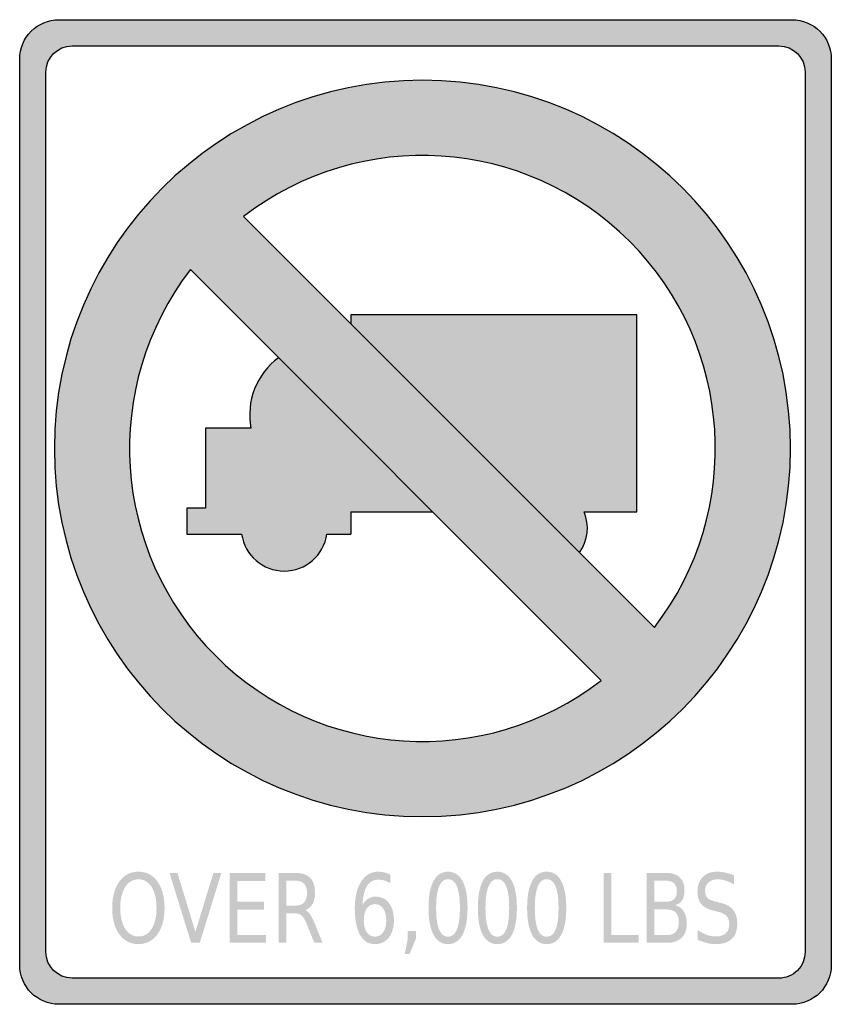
# Model space of a CAD drawing. Header units: inches. Extents: x -0.5 to 0.5, y -0.61 to 0.61.
import ezdxf

# ---------------------------------------------------------------- set-up
doc = ezdxf.new("R2010")
doc.units = ezdxf.units.IN
doc.header["$MEASUREMENT"] = 0

msp = doc.modelspace()

# ---------------------------------------------------------------- hatches: boundary and pattern name
h = msp.add_hatch(color=7)
edge = h.paths.add_edge_path()
edge.add_line((0.4516, -0.6063), (-0.4516, -0.6063))
edge.add_spline(control_points=[(-0.4516, -0.6063), (-0.4783, -0.6063), (-0.5, -0.5847), (-0.5, -0.5579)], knot_values=[0, 0, 0, 0, 1, 1, 1, 1], degree=3, periodic=0)
edge.add_line((-0.5, -0.5579), (-0.5, 0.5579))
edge.add_spline(control_points=[(-0.5, 0.5579), (-0.5, 0.5708), (-0.4949, 0.5831), (-0.4858, 0.5921), (-0.4768, 0.6012), (-0.4644, 0.6063), (-0.4516, 0.6063)], knot_values=[0, 0, 0, 0, 1, 1, 1, 2, 2, 2, 2], degree=3, periodic=0)
edge.add_line((-0.4516, 0.6063), (0.4516, 0.6063))
edge.add_spline(control_points=[(0.4516, 0.6063), (0.4644, 0.6063), (0.4768, 0.6012), (0.4858, 0.5921), (0.4949, 0.5831), (0.5, 0.5708), (0.5, 0.5579)], knot_values=[0, 0, 0, 0, 1, 1, 1, 2, 2, 2, 2], degree=3, periodic=0)
edge.add_line((0.5, 0.5579), (0.5, -0.5579))
edge.add_spline(control_points=[(0.5, -0.5579), (0.5, -0.5847), (0.4783, -0.6063), (0.4516, -0.6063)], knot_values=[0, 0, 0, 0, 1, 1, 1, 1], degree=3, periodic=0)
edge = h.paths.add_edge_path(flags=0)
edge.add_line((0.4355, -0.5741), (-0.4355, -0.5741))
edge.add_spline(control_points=[(-0.4355, -0.5741), (-0.4533, -0.5741), (-0.4677, -0.5596), (-0.4677, -0.5418)], knot_values=[0, 0, 0, 0, 1, 1, 1, 1], degree=3, periodic=0)
edge.add_line((-0.4677, -0.5418), (-0.4677, 0.5418))
edge.add_spline(control_points=[(-0.4677, 0.5418), (-0.4677, 0.5596), (-0.4533, 0.5741), (-0.4355, 0.5741)], knot_values=[0, 0, 0, 0, 1, 1, 1, 1], degree=3, periodic=0)
edge.add_line((-0.4355, 0.5741), (0.4355, 0.5741))
edge.add_spline(control_points=[(0.4355, 0.5741), (0.4533, 0.5741), (0.4677, 0.5596), (0.4677, 0.5418)], knot_values=[0, 0, 0, 0, 1, 1, 1, 1], degree=3, periodic=0)
edge.add_line((0.4677, 0.5418), (0.4677, -0.5418))
edge.add_spline(control_points=[(0.4677, -0.5418), (0.4677, -0.5504), (0.4643, -0.5586), (0.4583, -0.5646), (0.4522, -0.5707), (0.444, -0.5741), (0.4355, -0.5741)], knot_values=[0, 0, 0, 0, 1, 1, 1, 2, 2, 2, 2], degree=3, periodic=0)
h = msp.add_hatch(color=7)
edge = h.paths.add_edge_path()
edge.add_spline(control_points=[(-0.4572, 0.0783), (-0.4572, -0.1722), (-0.2542, -0.3752), (-0.0038, -0.3752), (0.2467, -0.3752), (0.4497, -0.1722), (0.4497, 0.0783), (0.4497, 0.3287), (0.2467, 0.5317), (-0.0038, 0.5317), (-0.2542, 0.5317), (-0.4572, 0.3287), (-0.4572, 0.0783)], knot_values=[0, 0, 0, 0, 1, 1, 1, 2, 2, 2, 3, 3, 3, 4, 4, 4, 4], degree=3, periodic=0)
edge = h.paths.add_edge_path(flags=0)
edge.add_spline(control_points=[(0.2166, -0.2075), (0.0729, -0.3183), (-0.1307, -0.3052), (-0.2589, -0.1769), (-0.3872, -0.0486), (-0.4003, 0.1549), (-0.2896, 0.2986)], knot_values=[0, 0, 0, 0, 1, 1, 1, 2, 2, 2, 2], degree=3, periodic=0)
edge.add_line((-0.2896, 0.2986), (0.2166, -0.2075))
edge = h.paths.add_edge_path(flags=0)
edge.add_spline(control_points=[(-0.2241, 0.3641), (-0.0804, 0.4748), (0.1231, 0.4617), (0.2514, 0.3334), (0.3797, 0.2052), (0.3928, 0.0016), (0.282, -0.1421)], knot_values=[0, 0, 0, 0, 1, 1, 1, 2, 2, 2, 2], degree=3, periodic=0)
edge.add_line((0.282, -0.1421), (-0.2241, 0.3641))
h = msp.add_hatch(color=7)
edge = h.paths.add_edge_path()
edge.add_line((0.2602, 0.2428), (-0.092, 0.2428))
edge.add_line((-0.092, 0.2428), (-0.092, 0.232))
edge.add_line((-0.092, 0.232), (0.1899, -0.0499))
edge.add_spline(control_points=[(0.1899, -0.0499), (0.2001, -0.0353), (0.2023, -0.0164), (0.1956, 0.0001)], knot_values=[0, 0, 0, 0, 1, 1, 1, 1], degree=3, periodic=0)
edge.add_line((0.1956, 0.0001), (0.2602, 0.0001))
edge.add_line((0.2602, 0.0001), (0.2602, 0.2428))
h = msp.add_hatch(color=7)
edge = h.paths.add_edge_path()
edge.add_spline(control_points=[(-0.181, 0.19), (-0.2082, 0.1701), (-0.2214, 0.1363), (-0.215, 0.1033)], knot_values=[0, 0, 0, 0, 1, 1, 1, 1], degree=3, periodic=0)
edge.add_line((-0.215, 0.1033), (-0.2712, 0.1033))
edge.add_line((-0.2712, 0.1033), (-0.2712, 0.0047))
edge.add_line((-0.2712, 0.0047), (-0.294, 0.0047))
edge.add_line((-0.294, 0.0047), (-0.294, -0.0272))
edge.add_line((-0.294, -0.0272), (-0.2266, -0.0272))
edge.add_spline(control_points=[(-0.2266, -0.0272), (-0.2228, -0.0533), (-0.2004, -0.0727), (-0.174, -0.0727), (-0.1476, -0.0727), (-0.1253, -0.0533), (-0.1215, -0.0272)], knot_values=[0, 0, 0, 0, 1, 1, 1, 2, 2, 2, 2], degree=3, periodic=0)
edge.add_line((-0.1215, -0.0272), (-0.092, -0.0272))
edge.add_line((-0.092, -0.0272), (-0.092, 0.0001))
edge.add_line((-0.092, 0.0001), (0.0089, 0.0001))
edge.add_line((0.0089, 0.0001), (-0.181, 0.19))
h = msp.add_hatch(color=7)
edge = h.paths.add_edge_path()
edge.add_spline(control_points=[(-0.3537, -0.443), (-0.3439, -0.443), (-0.3361, -0.447), (-0.3303, -0.4551), (-0.3244, -0.4632), (-0.3215, -0.474), (-0.3215, -0.4876), (-0.3215, -0.5012), (-0.3244, -0.512), (-0.3303, -0.5201), (-0.3361, -0.5282), (-0.3439, -0.5322), (-0.3537, -0.5322), (-0.3635, -0.5322), (-0.3713, -0.5282), (-0.3772, -0.5201), (-0.383, -0.5121), (-0.386, -0.5012), (-0.386, -0.4876), (-0.386, -0.474), (-0.383, -0.4632), (-0.3772, -0.4551), (-0.3713, -0.447), (-0.3635, -0.443), (-0.3537, -0.443)], knot_values=[0, 0, 0, 0, 1, 1, 1, 2, 2, 2, 3, 3, 3, 4, 4, 4, 5, 5, 5, 6, 6, 6, 7, 7, 7, 8, 8, 8, 8], degree=3, periodic=0)
edge = h.paths.add_edge_path(flags=0)
edge.add_spline(control_points=[(-0.3537, -0.4524), (-0.3605, -0.4524), (-0.366, -0.4556), (-0.37, -0.4619), (-0.374, -0.4682), (-0.3761, -0.4768), (-0.3761, -0.4876), (-0.3761, -0.4985), (-0.374, -0.507), (-0.37, -0.5133), (-0.366, -0.5196), (-0.3605, -0.5228), (-0.3537, -0.5228), (-0.3469, -0.5228), (-0.3414, -0.5196), (-0.3374, -0.5133), (-0.3334, -0.507), (-0.3314, -0.4985), (-0.3314, -0.4876), (-0.3314, -0.4768), (-0.3334, -0.4682), (-0.3374, -0.4619), (-0.3414, -0.4556), (-0.3469, -0.4524), (-0.3537, -0.4524)], knot_values=[0, 0, 0, 0, 1, 1, 1, 2, 2, 2, 3, 3, 3, 4, 4, 4, 5, 5, 5, 6, 6, 6, 7, 7, 7, 8, 8, 8, 8], degree=3, periodic=0)
for points in [[(-0.2888, -0.5306), (-0.3154, -0.4445), (-0.3056, -0.4445), (-0.2835, -0.517), (-0.2613, -0.4445), (-0.2515, -0.4445), (-0.2781, -0.5306), (-0.2888, -0.5306)], [(-0.2414, -0.4445), (-0.1974, -0.4445), (-0.1974, -0.4543), (-0.232, -0.4543), (-0.232, -0.4798), (-0.1988, -0.4798), (-0.1988, -0.4896), (-0.232, -0.4896), (-0.232, -0.5208), (-0.1965, -0.5208), (-0.1965, -0.5306), (-0.2414, -0.5306), (-0.2414, -0.4445)], [(0.2194, -0.4445), (0.2288, -0.4445), (0.2288, -0.5208), (0.2628, -0.5208), (0.2628, -0.5306), (0.2194, -0.5306), (0.2194, -0.4445)], [(-0.0218, -0.5159), (-0.0119, -0.5159), (-0.0119, -0.5258), (-0.0196, -0.5443), (-0.0256, -0.5443), (-0.0218, -0.5258), (-0.0218, -0.5159)]]:
    msp.add_hatch(color=7).paths.add_polyline_path(points)
h = msp.add_hatch(color=7)
edge = h.paths.add_edge_path()
edge.add_spline(control_points=[(-0.148, -0.4902), (-0.146, -0.4911), (-0.144, -0.4929), (-0.1421, -0.4957), (-0.1402, -0.4984), (-0.1383, -0.5022), (-0.1364, -0.5071)], knot_values=[0, 0, 0, 0, 1, 1, 1, 2, 2, 2, 2], degree=3, periodic=0)
edge.add_line((-0.1364, -0.5071), (-0.1268, -0.5306))
edge.add_line((-0.1268, -0.5306), (-0.1369, -0.5306))
edge.add_line((-0.1369, -0.5306), (-0.1459, -0.5085))
edge.add_spline(control_points=[(-0.1459, -0.5085), (-0.1481, -0.5027), (-0.1504, -0.4989), (-0.1525, -0.497), (-0.1547, -0.4952), (-0.1576, -0.4942), (-0.1614, -0.4942)], knot_values=[0, 0, 0, 0, 1, 1, 1, 2, 2, 2, 2], degree=3, periodic=0)
edge.add_line((-0.1614, -0.4942), (-0.1716, -0.4942))
edge.add_line((-0.1716, -0.4942), (-0.1716, -0.5306))
edge.add_line((-0.1716, -0.5306), (-0.1811, -0.5306))
edge.add_line((-0.1811, -0.5306), (-0.1811, -0.4445))
edge.add_line((-0.1811, -0.4445), (-0.1598, -0.4445))
edge.add_spline(control_points=[(-0.1598, -0.4445), (-0.1518, -0.4445), (-0.1459, -0.4466), (-0.142, -0.4507), (-0.1381, -0.4548), (-0.1361, -0.461), (-0.1361, -0.4693), (-0.1361, -0.4747), (-0.1371, -0.4792), (-0.1392, -0.4828), (-0.1412, -0.4864), (-0.1441, -0.4889), (-0.148, -0.4902)], knot_values=[0, 0, 0, 0, 1, 1, 1, 2, 2, 2, 3, 3, 3, 4, 4, 4, 4], degree=3, periodic=0)
edge = h.paths.add_edge_path(flags=0)
edge.add_line((-0.1716, -0.4541), (-0.1716, -0.4847))
edge.add_line((-0.1716, -0.4847), (-0.1598, -0.4847))
edge.add_spline(control_points=[(-0.1598, -0.4847), (-0.1553, -0.4847), (-0.1518, -0.4834), (-0.1495, -0.4808), (-0.1472, -0.4782), (-0.146, -0.4744), (-0.146, -0.4693), (-0.146, -0.4643), (-0.1472, -0.4605), (-0.1495, -0.4579), (-0.1518, -0.4554), (-0.1553, -0.4541), (-0.1598, -0.4541)], knot_values=[0, 0, 0, 0, 1, 1, 1, 2, 2, 2, 3, 3, 3, 4, 4, 4, 4], degree=3, periodic=0)
edge.add_line((-0.1598, -0.4541), (-0.1716, -0.4541))
h = msp.add_hatch(color=7)
edge = h.paths.add_edge_path()
edge.add_line((-0.0435, -0.4465), (-0.0435, -0.4571))
edge.add_spline(control_points=[(-0.0435, -0.4571), (-0.0459, -0.4557), (-0.0482, -0.4546), (-0.0507, -0.4539), (-0.0531, -0.4532), (-0.0555, -0.4528), (-0.0578, -0.4528), (-0.064, -0.4528), (-0.0688, -0.4554), (-0.0721, -0.4606), (-0.0754, -0.4658), (-0.0772, -0.4736), (-0.0777, -0.4841)], knot_values=[0, 0, 0, 0, 1, 1, 1, 2, 2, 2, 3, 3, 3, 4, 4, 4, 4], degree=3, periodic=0)
edge.add_spline(control_points=[(-0.0777, -0.4841), (-0.0758, -0.4807), (-0.0735, -0.4782), (-0.0708, -0.4764), (-0.068, -0.4746), (-0.065, -0.4737), (-0.0617, -0.4737), (-0.0546, -0.4737), (-0.0491, -0.4763), (-0.045, -0.4816), (-0.041, -0.4868), (-0.0389, -0.4939), (-0.0389, -0.503), (-0.0389, -0.5118), (-0.0411, -0.5189), (-0.0453, -0.5242), (-0.0495, -0.5296), (-0.0552, -0.5322), (-0.0622, -0.5322), (-0.0703, -0.5322), (-0.0764, -0.5284), (-0.0807, -0.5208), (-0.0849, -0.5132), (-0.0871, -0.5021), (-0.0871, -0.4876), (-0.0871, -0.474), (-0.0845, -0.4632), (-0.0792, -0.4551), (-0.074, -0.447), (-0.067, -0.443), (-0.0582, -0.443), (-0.0558, -0.443), (-0.0534, -0.4433), (-0.051, -0.4439), (-0.0486, -0.4444), (-0.0461, -0.4453), (-0.0435, -0.4465)], knot_values=[0, 0, 0, 0, 1, 1, 1, 2, 2, 2, 3, 3, 3, 4, 4, 4, 5, 5, 5, 6, 6, 6, 7, 7, 7, 8, 8, 8, 9, 9, 9, 10, 10, 10, 11, 11, 11, 12, 12, 12, 12], degree=3, periodic=0)
edge = h.paths.add_edge_path(flags=0)
edge.add_spline(control_points=[(-0.0622, -0.4829), (-0.0664, -0.4829), (-0.0698, -0.4847), (-0.0723, -0.4883), (-0.0747, -0.4919), (-0.076, -0.4967), (-0.076, -0.503), (-0.076, -0.5092), (-0.0747, -0.514), (-0.0723, -0.5176), (-0.0698, -0.5212), (-0.0664, -0.523), (-0.0622, -0.523), (-0.058, -0.523), (-0.0546, -0.5212), (-0.0521, -0.5176), (-0.0497, -0.514), (-0.0484, -0.5092), (-0.0484, -0.503), (-0.0484, -0.4967), (-0.0497, -0.4919), (-0.0521, -0.4883), (-0.0546, -0.4847), (-0.058, -0.4829), (-0.0622, -0.4829)], knot_values=[0, 0, 0, 0, 1, 1, 1, 2, 2, 2, 3, 3, 3, 4, 4, 4, 5, 5, 5, 6, 6, 6, 7, 7, 7, 8, 8, 8, 8], degree=3, periodic=0)
h = msp.add_hatch(color=7)
edge = h.paths.add_edge_path()
edge.add_spline(control_points=[(0.0277, -0.443), (0.0356, -0.443), (0.0415, -0.4468), (0.0456, -0.4544), (0.0497, -0.4621), (0.0518, -0.4731), (0.0518, -0.4876), (0.0518, -0.5021), (0.0497, -0.5132), (0.0456, -0.5208), (0.0415, -0.5284), (0.0356, -0.5322), (0.0277, -0.5322), (0.0199, -0.5322), (0.014, -0.5284), (0.0099, -0.5208), (0.0057, -0.5132), (0.0037, -0.5021), (0.0037, -0.4876), (0.0037, -0.4731), (0.0057, -0.4621), (0.0099, -0.4544), (0.014, -0.4468), (0.0199, -0.443), (0.0277, -0.443)], knot_values=[0, 0, 0, 0, 1, 1, 1, 2, 2, 2, 3, 3, 3, 4, 4, 4, 5, 5, 5, 6, 6, 6, 7, 7, 7, 8, 8, 8, 8], degree=3, periodic=0)
edge = h.paths.add_edge_path(flags=0)
edge.add_spline(control_points=[(0.0277, -0.4522), (0.0229, -0.4522), (0.0193, -0.4552), (0.0168, -0.4611), (0.0143, -0.467), (0.0131, -0.4758), (0.0131, -0.4876), (0.0131, -0.4994), (0.0143, -0.5083), (0.0168, -0.5142), (0.0193, -0.5201), (0.0229, -0.523), (0.0277, -0.523), (0.0326, -0.523), (0.0363, -0.5201), (0.0387, -0.5142), (0.0411, -0.5083), (0.0424, -0.4994), (0.0424, -0.4876), (0.0424, -0.4758), (0.0411, -0.467), (0.0387, -0.4611), (0.0363, -0.4552), (0.0326, -0.4522), (0.0277, -0.4522)], knot_values=[0, 0, 0, 0, 1, 1, 1, 2, 2, 2, 3, 3, 3, 4, 4, 4, 5, 5, 5, 6, 6, 6, 7, 7, 7, 8, 8, 8, 8], degree=3, periodic=0)
h = msp.add_hatch(color=7)
edge = h.paths.add_edge_path()
edge.add_spline(control_points=[(0.0885, -0.443), (0.0963, -0.443), (0.1023, -0.4468), (0.1064, -0.4544), (0.1105, -0.4621), (0.1126, -0.4731), (0.1126, -0.4876), (0.1126, -0.5021), (0.1105, -0.5132), (0.1064, -0.5208), (0.1023, -0.5284), (0.0963, -0.5322), (0.0885, -0.5322), (0.0807, -0.5322), (0.0747, -0.5284), (0.0706, -0.5208), (0.0665, -0.5132), (0.0645, -0.5021), (0.0645, -0.4876), (0.0645, -0.4731), (0.0665, -0.4621), (0.0706, -0.4544), (0.0747, -0.4468), (0.0807, -0.443), (0.0885, -0.443)], knot_values=[0, 0, 0, 0, 1, 1, 1, 2, 2, 2, 3, 3, 3, 4, 4, 4, 5, 5, 5, 6, 6, 6, 7, 7, 7, 8, 8, 8, 8], degree=3, periodic=0)
edge = h.paths.add_edge_path(flags=0)
edge.add_spline(control_points=[(0.0885, -0.4522), (0.0837, -0.4522), (0.08, -0.4552), (0.0776, -0.4611), (0.0751, -0.467), (0.0739, -0.4758), (0.0739, -0.4876), (0.0739, -0.4994), (0.0751, -0.5083), (0.0776, -0.5142), (0.08, -0.5201), (0.0837, -0.523), (0.0885, -0.523), (0.0934, -0.523), (0.097, -0.5201), (0.0995, -0.5142), (0.1019, -0.5083), (0.1031, -0.4994), (0.1031, -0.4876), (0.1031, -0.4758), (0.1019, -0.467), (0.0995, -0.4611), (0.097, -0.4552), (0.0934, -0.4522), (0.0885, -0.4522)], knot_values=[0, 0, 0, 0, 1, 1, 1, 2, 2, 2, 3, 3, 3, 4, 4, 4, 5, 5, 5, 6, 6, 6, 7, 7, 7, 8, 8, 8, 8], degree=3, periodic=0)
h = msp.add_hatch(color=7)
edge = h.paths.add_edge_path()
edge.add_spline(control_points=[(0.1493, -0.443), (0.1571, -0.443), (0.1631, -0.4468), (0.1672, -0.4544), (0.1713, -0.4621), (0.1734, -0.4731), (0.1734, -0.4876), (0.1734, -0.5021), (0.1713, -0.5132), (0.1672, -0.5208), (0.1631, -0.5284), (0.1571, -0.5322), (0.1493, -0.5322), (0.1415, -0.5322), (0.1355, -0.5284), (0.1314, -0.5208), (0.1273, -0.5132), (0.1252, -0.5021), (0.1252, -0.4876), (0.1252, -0.4731), (0.1273, -0.4621), (0.1314, -0.4544), (0.1355, -0.4468), (0.1415, -0.443), (0.1493, -0.443)], knot_values=[0, 0, 0, 0, 1, 1, 1, 2, 2, 2, 3, 3, 3, 4, 4, 4, 5, 5, 5, 6, 6, 6, 7, 7, 7, 8, 8, 8, 8], degree=3, periodic=0)
edge = h.paths.add_edge_path(flags=0)
edge.add_spline(control_points=[(0.1493, -0.4522), (0.1445, -0.4522), (0.1408, -0.4552), (0.1384, -0.4611), (0.1359, -0.467), (0.1347, -0.4758), (0.1347, -0.4876), (0.1347, -0.4994), (0.1359, -0.5083), (0.1384, -0.5142), (0.1408, -0.5201), (0.1445, -0.523), (0.1493, -0.523), (0.1542, -0.523), (0.1578, -0.5201), (0.1603, -0.5142), (0.1627, -0.5083), (0.1639, -0.4994), (0.1639, -0.4876), (0.1639, -0.4758), (0.1627, -0.467), (0.1603, -0.4611), (0.1578, -0.4552), (0.1542, -0.4522), (0.1493, -0.4522)], knot_values=[0, 0, 0, 0, 1, 1, 1, 2, 2, 2, 3, 3, 3, 4, 4, 4, 5, 5, 5, 6, 6, 6, 7, 7, 7, 8, 8, 8, 8], degree=3, periodic=0)
h = msp.add_hatch(color=7)
edge = h.paths.add_edge_path()
edge.add_line((0.2726, -0.4445), (0.2967, -0.4445))
edge.add_spline(control_points=[(0.2967, -0.4445), (0.3039, -0.4445), (0.3094, -0.4464), (0.3133, -0.4501), (0.3172, -0.4538), (0.3191, -0.459), (0.3191, -0.4658), (0.3191, -0.4711), (0.3181, -0.4753), (0.3161, -0.4784), (0.3141, -0.4815), (0.3112, -0.4834), (0.3073, -0.4842)], knot_values=[0, 0, 0, 0, 1, 1, 1, 2, 2, 2, 3, 3, 3, 4, 4, 4, 4], degree=3, periodic=0)
edge.add_spline(control_points=[(0.3073, -0.4842), (0.312, -0.4854), (0.3156, -0.488), (0.3182, -0.4919), (0.3207, -0.4958), (0.322, -0.5006), (0.322, -0.5065), (0.322, -0.5142), (0.3199, -0.5201), (0.3157, -0.5243), (0.3114, -0.5285), (0.3054, -0.5306), (0.2976, -0.5306)], knot_values=[0, 0, 0, 0, 1, 1, 1, 2, 2, 2, 3, 3, 3, 4, 4, 4, 4], degree=3, periodic=0)
edge.add_line((0.2976, -0.5306), (0.2726, -0.5306))
edge.add_line((0.2726, -0.5306), (0.2726, -0.4445))
edge = h.paths.add_edge_path(flags=0)
edge.add_line((0.282, -0.4895), (0.282, -0.521))
edge.add_line((0.282, -0.521), (0.2971, -0.521))
edge.add_spline(control_points=[(0.2971, -0.521), (0.3022, -0.521), (0.306, -0.5197), (0.3084, -0.5171), (0.3108, -0.5145), (0.3121, -0.5106), (0.3121, -0.5052), (0.3121, -0.4998), (0.3108, -0.4959), (0.3084, -0.4933), (0.306, -0.4908), (0.3022, -0.4895), (0.2971, -0.4895)], knot_values=[0, 0, 0, 0, 1, 1, 1, 2, 2, 2, 3, 3, 3, 4, 4, 4, 4], degree=3, periodic=0)
edge.add_line((0.2971, -0.4895), (0.282, -0.4895))
edge = h.paths.add_edge_path(flags=0)
edge.add_line((0.282, -0.4541), (0.282, -0.48))
edge.add_line((0.282, -0.48), (0.296, -0.48))
edge.add_spline(control_points=[(0.296, -0.48), (0.3006, -0.48), (0.304, -0.479), (0.3063, -0.4768), (0.3085, -0.4747), (0.3097, -0.4715), (0.3097, -0.4671), (0.3097, -0.4627), (0.3085, -0.4595), (0.3063, -0.4573), (0.304, -0.4552), (0.3006, -0.4541), (0.296, -0.4541)], knot_values=[0, 0, 0, 0, 1, 1, 1, 2, 2, 2, 3, 3, 3, 4, 4, 4, 4], degree=3, periodic=0)
edge.add_line((0.296, -0.4541), (0.282, -0.4541))
h = msp.add_hatch(color=7)
edge = h.paths.add_edge_path()
edge.add_line((0.3799, -0.4474), (0.3799, -0.4587))
edge.add_spline(control_points=[(0.3799, -0.4587), (0.3763, -0.4566), (0.373, -0.455), (0.3698, -0.454), (0.3666, -0.453), (0.3635, -0.4524), (0.3606, -0.4524), (0.3554, -0.4524), (0.3515, -0.4537), (0.3487, -0.4561), (0.3459, -0.4586), (0.3445, -0.4621), (0.3445, -0.4666), (0.3445, -0.4704), (0.3455, -0.4733), (0.3473, -0.4752), (0.3491, -0.4772), (0.3527, -0.4787), (0.3579, -0.4799)], knot_values=[0, 0, 0, 0, 1, 1, 1, 2, 2, 2, 3, 3, 3, 4, 4, 4, 5, 5, 5, 6, 6, 6, 6], degree=3, periodic=0)
edge.add_line((0.3579, -0.4799), (0.3635, -0.4814))
edge.add_spline(control_points=[(0.3635, -0.4814), (0.3706, -0.483), (0.3758, -0.4859), (0.3791, -0.4901), (0.3824, -0.4943), (0.3841, -0.4998), (0.3841, -0.5068), (0.3841, -0.5152), (0.3818, -0.5215), (0.3773, -0.5258), (0.3728, -0.5301), (0.3662, -0.5322), (0.3574, -0.5322), (0.3541, -0.5322), (0.3506, -0.5318), (0.3469, -0.5309), (0.3432, -0.5299), (0.3393, -0.5286), (0.3353, -0.5268)], knot_values=[0, 0, 0, 0, 1, 1, 1, 2, 2, 2, 3, 3, 3, 4, 4, 4, 5, 5, 5, 6, 6, 6, 6], degree=3, periodic=0)
edge.add_line((0.3353, -0.5268), (0.3353, -0.5148))
edge.add_spline(control_points=[(0.3353, -0.5148), (0.3392, -0.5174), (0.3429, -0.5194), (0.3466, -0.5208), (0.3503, -0.5221), (0.3539, -0.5228), (0.3574, -0.5228), (0.3628, -0.5228), (0.3669, -0.5215), (0.3699, -0.5189), (0.3728, -0.5163), (0.3743, -0.5125), (0.3743, -0.5077), (0.3743, -0.5035), (0.3732, -0.5002), (0.3711, -0.4978), (0.369, -0.4954), (0.3656, -0.4936), (0.3608, -0.4924)], knot_values=[0, 0, 0, 0, 1, 1, 1, 2, 2, 2, 3, 3, 3, 4, 4, 4, 5, 5, 5, 6, 6, 6, 6], degree=3, periodic=0)
edge.add_line((0.3608, -0.4924), (0.3551, -0.491))
edge.add_spline(control_points=[(0.3551, -0.491), (0.348, -0.4893), (0.3429, -0.4866), (0.3398, -0.4829), (0.3367, -0.4792), (0.3351, -0.4741), (0.3351, -0.4675), (0.3351, -0.4599), (0.3373, -0.4539), (0.3416, -0.4496), (0.3459, -0.4452), (0.3519, -0.443), (0.3595, -0.443), (0.3628, -0.443), (0.3661, -0.4434), (0.3695, -0.4441), (0.3729, -0.4448), (0.3764, -0.4459), (0.3799, -0.4474)], knot_values=[0, 0, 0, 0, 1, 1, 1, 2, 2, 2, 3, 3, 3, 4, 4, 4, 5, 5, 5, 6, 6, 6, 6], degree=3, periodic=0)

# ---------------------------------------------------------------- linework, layer by layer
at = {"color": 7}
for p, q in [((0.282, -0.1421), (-0.2241, 0.3641)), ((0.2166, -0.2075), (-0.2896, 0.2986)), ((0.2602, 0.2428), (-0.092, 0.2428)), ((-0.092, 0.2428), (-0.092, 0.232)), ((0.2602, 0.0001), (0.2602, 0.2428)), ((-0.215, 0.1033), (-0.2712, 0.1033)), ((-0.2712, 0.1033), (-0.2712, 0.0047)), ((-0.2712, 0.0047), (-0.294, 0.0047)), ((-0.294, 0.0047), (-0.294, -0.0272)), ((-0.092, 0.0001), (-0.092, -0.0272)), ((-0.092, 0.0001), (0.0089, 0.0001)), ((0.1956, 0.0001), (0.2602, 0.0001)), ((-0.294, -0.0272), (-0.2266, -0.0272)), ((-0.1215, -0.0272), (-0.092, -0.0272))]:
    msp.add_line(p, q, dxfattribs=at)
for points in [[(-0.4516, 0.6063), (0.4516, 0.6063)], [(-0.4355, 0.5741), (0.4355, 0.5741)], [(-0.5, -0.5579), (-0.5, 0.5579)], [(0.5, 0.5579), (0.5, -0.5579)], [(-0.4677, -0.5418), (-0.4677, 0.5418)], [(0.4677, 0.5418), (0.4677, -0.5418)], [(0.4355, -0.5741), (-0.4355, -0.5741)], [(0.4516, -0.6063), (-0.4516, -0.6063)]]:
    msp.add_lwpolyline(points, dxfattribs=at)
for points, knots in [([(-0.5, 0.5579), (-0.5, 0.5708), (-0.4949, 0.5831), (-0.4858, 0.5921), (-0.4768, 0.6012), (-0.4644, 0.6063), (-0.4516, 0.6063)], [0, 0, 0, 0, 1, 1, 1, 2, 2, 2, 2]), ([(0.4516, 0.6063), (0.4644, 0.6063), (0.4768, 0.6012), (0.4858, 0.5921), (0.4949, 0.5831), (0.5, 0.5708), (0.5, 0.5579)], [0, 0, 0, 0, 1, 1, 1, 2, 2, 2, 2]), ([(0.4497, 0.0783), (0.4497, -0.1722), (0.2467, -0.3752), (-0.0038, -0.3752), (-0.2542, -0.3752), (-0.4572, -0.1722), (-0.4572, 0.0783), (-0.4572, 0.3287), (-0.2542, 0.5317), (-0.0038, 0.5317), (0.2467, 0.5317), (0.4497, 0.3287), (0.4497, 0.0783)], [0, 0, 0, 0, 1, 1, 1, 2, 2, 2, 3, 3, 3, 4, 4, 4, 4]), ([(0.282, -0.1421), (0.3928, 0.0016), (0.3797, 0.2052), (0.2514, 0.3334), (0.1231, 0.4617), (-0.0804, 0.4748), (-0.2241, 0.3641)], [0, 0, 0, 0, 1, 1, 1, 2, 2, 2, 2]), ([(-0.2896, 0.2986), (-0.4003, 0.1549), (-0.3872, -0.0486), (-0.2589, -0.1769), (-0.1307, -0.3052), (0.0729, -0.3183), (0.2166, -0.2075)], [0, 0, 0, 0, 1, 1, 1, 2, 2, 2, 2]), ([(-0.2266, -0.0272), (-0.2228, -0.0533), (-0.2004, -0.0727), (-0.174, -0.0727), (-0.1476, -0.0727), (-0.1253, -0.0533), (-0.1215, -0.0272)], [0, 0, 0, 0, 1, 1, 1, 2, 2, 2, 2]), ([(0.4677, -0.5418), (0.4677, -0.5504), (0.4643, -0.5586), (0.4583, -0.5646), (0.4522, -0.5707), (0.444, -0.5741), (0.4355, -0.5741)], [0, 0, 0, 0, 1, 1, 1, 2, 2, 2, 2])]:
    msp.add_open_spline(points, degree=3, knots=knots, dxfattribs=at)
for points in [[(-0.4677, 0.5418), (-0.4677, 0.5596), (-0.4533, 0.5741), (-0.4355, 0.5741)], [(0.4355, 0.5741), (0.4533, 0.5741), (0.4677, 0.5596), (0.4677, 0.5418)], [(-0.181, 0.19), (-0.2082, 0.1701), (-0.2214, 0.1363), (-0.215, 0.1033)], [(0.1899, -0.0499), (0.2001, -0.0353), (0.2023, -0.0164), (0.1956, 0.0001)], [(-0.4355, -0.5741), (-0.4533, -0.5741), (-0.4677, -0.5596), (-0.4677, -0.5418)], [(-0.4516, -0.6063), (-0.4783, -0.6063), (-0.5, -0.5847), (-0.5, -0.5579)], [(0.5, -0.5579), (0.5, -0.5847), (0.4783, -0.6063), (0.4516, -0.6063)]]:
    msp.add_open_spline(points, degree=3, dxfattribs=at)

doc.saveas('drawing.dxf')
